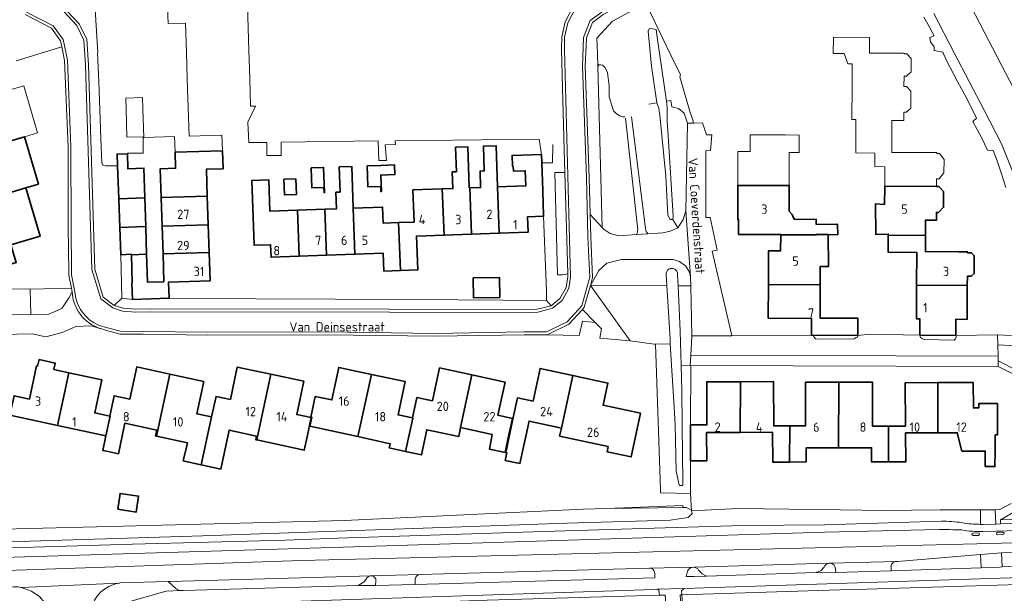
# Model space of a CAD drawing. Header units: metres. Extents: x 245598 to 248629, y 478632 to 481821.
# Tile 64 of 122: x 247032 to 247222, y 480257 to 480368. Entities that reach past the tile are written whole.
import ezdxf
from ezdxf.enums import TextEntityAlignment as Align

# ---------------------------------------------------------------- set-up
doc = ezdxf.new("R2010")
doc.units = ezdxf.units.M
for name, color, linetype, lineweight in [('B-XX-GR-GROENVOORZIENING-GV', 80, 'Continuous', 18), ('B-XX-IE-TERREINAFSCHEIDING_KUNSTMATIG_HEKWERK-G', 20, 'IE-TERREINAFSCHEIDING-KUNSTMATIG', 18), ('B-XX-OG-BEBOUWING-GV', 7, 'Continuous', 35), ('B-XX-OG-BEBOUWING-T18', 10, 'Continuous', 18), ('B-XX-OG-BEBOUWING_LOODS-GV', 7, 'Continuous', 35), ('B-XX-OG-TERREIN_ERF-GV', 7, 'Continuous', 18), ('B-XX-OG-TOPOGRAFIE-T18', 10, 'Continuous', 18), ('B-XX-OG-WATER-GV', 130, 'Continuous', 18), ('B-XX-OG-WATER_GREPPEL-GV', 160, 'Continuous', 18), ('B-XX-VH-VERHARDING_GESLOTEN-GV', 252, 'Continuous', 18), ('B-XX-VH-VERHARDING_OPEN-GV', 252, 'Continuous', 18)]:
    doc.layers.add(name, color=color, linetype=linetype, lineweight=lineweight)
doc.styles.add('NLCS-ISO-M-T18', font='NLCS-ISO.ttf', dxfattribs={"height": 1.8})
doc.linetypes.add('IE-TERREINAFSCHEIDING-KUNSTMATIG', pattern='A,4,[82,NLCS.SHX,S=0.75,R=90,X=0,Y=0],4,-2', length=10)

msp = doc.modelspace()

# ---------------------------------------------------------------- linework, layer by layer
at = {"layer": 'B-XX-GR-GROENVOORZIENING-GV'}
for points in [[(247149.085, 480348.813), (247148.73, 480348.79), (247148.11, 480348.96), (247147.48, 480349.37), (247146.91, 480349.98), (247146.09, 480352.64), (247146.11, 480354.84), (247145.73, 480357.28), (247145.3, 480358.28), (247144.79, 480358.76), (247144.42, 480358.81), (247144.1, 480358.8), (247143.885, 480358.502), (247144.76, 480327.47)], [(247153.553, 480326.241), (247156.43, 480326.42), (247157.86, 480326.79), (247159.29, 480327.43), (247158.32, 480329), (247157.81, 480328.98), (247157.37, 480329.83), (247156.99, 480337.33), (247155.83, 480349.12), (247155.68, 480350.37), (247155.29, 480351.5), (247153.71, 480351.24)], [(247151.582, 480327.04), (247149.236, 480348.534)], [(247150.399, 480348.801), (247153.078, 480327.247)], [(247137.551, 480338.032), (247135.62, 480338.043), (247136.115, 480318.364)], [(247138.083, 480318.577), (247137.551, 480338.032)], [(247144.76, 480327.47), (247144.76, 480327.41), (247145.13, 480327.1), (247146.3, 480326.34), (247147.91, 480325.89), (247151.317, 480326.102)], [(247159.27, 480318.456), (247159.365, 480316.251), (247161.812, 480316.248), (247161.78, 480317.93), (247161.58, 480318.83), (247160.88, 480319.99), (247159.63, 480320.89), (247158.39, 480321.29), (247151.64, 480321.28), (247148.46, 480321.27), (247145.62, 480320.61), (247144.09, 480319.18), (247142.454, 480316.27), (247157.192, 480316.253)], [(247157.192, 480316.253), (247157.064, 480318.385)], [(247217.685, 480270.255), (247217.647, 480273.064), (247209.866, 480273.039), (247198.824, 480272.948), (247190.681, 480273.056), (247170.97, 480273.34), (247161.92, 480272.88), (247162.1, 480272.37), (247161.3, 480271.57), (247157.86, 480271.04), (247137.91, 480270.48), (247067.71, 480268.04), (247026.03, 480266.77), (247018.81, 480266.41), (247000, 480265.823), (246998.684, 480265.782)], [(246998.684, 480265.782), (246997.146, 480265.734), (246990.91, 480265.54), (246975.83, 480265.43), (246974.61, 480265.44), (246973.51, 480265.26), (246973.26, 480267.3), (246973.263, 480267.332), (246972.836, 480267.328), (246973.17, 480264.06), (246973.748, 480264.07), (246976.73, 480264.12), (246993.36, 480264.63), (247000, 480264.83), (247015.93, 480265.31), (247054.17, 480266.46), (247083.63, 480267.19), (247093.78, 480267.62), (247133.39, 480268.89), (247171.82, 480270.02), (247187.644, 480270.179), (247210.086, 480270.88)], [(247228.118, 480264.893), (247221.689, 480264.741)], [(247221.689, 480264.741), (247221.826, 480262.04), (247229.242, 480262.461), (247229.14, 480264.263)], [(247200.433, 480262.086), (247200.465, 480261.319), (247217.806, 480261.904), (247217.677, 480264.434)], [(247217.677, 480264.434), (247201.664, 480263.128), (247201.381, 480263.105)], [(247153.841, 480261.817), (247109.641, 480260.597)], [(247161.188, 480261.259), (247160.938, 480260.183), (247162.476, 480260.192), (247164.863, 480260.283), (247164, 480260.705), (247163.31, 480261.41)], [(247187.536, 480262.003), (247186.847, 480261.294), (247185.936, 480260.954), (247187.28, 480260.92), (247189.752, 480260.975)], [(247189.752, 480260.975), (247189.727, 480261.564)], [(247062.572, 480257.878), (247061.053, 480259.217), (247051.849, 480258.958)], [(247099.45, 480259.984), (247098.829, 480259.195), (247097.72, 480258.47), (247101.064, 480258.451), (247101.13, 480259.356)], [(247108.682, 480259.736), (247108.667, 480258.676), (247154.876, 480259.946), (247154.851, 480260.817)], [(247030.26, 480251), (247034.1, 480251.12), (247037.37, 480251.47), (247038.462, 480251.801), (247038.27, 480253.07), (247037.19, 480255.27), (247036.31, 480256.27), (247034.71, 480257.39), (247033.34, 480257.92), (247032.765, 480258.055), (247032.19, 480258.19)], [(247046.157, 480253.757), (247050.856, 480255.11), (247051.005, 480254.637), (247060.719, 480257.401), (247063.423, 480257.476)]]:
    msp.add_lwpolyline(points, dxfattribs=at)
for points in [[(247159.29, 480327.43), (247160.33, 480328.98), (247160.84, 480330.68), (247161.2, 480347.57), (247160.53, 480349.52), (247159.47, 480350.37), (247158.132, 480350.709), (247157.99, 480351.94), (247157.13, 480351.81), (247157.24, 480350.59), (247157.27, 480347.96), (247157.48, 480345.17), (247158.42, 480329.67), (247158.32, 480329)], [(247142.454, 480316.27), (247150.158, 480305.609), (247154.735, 480305.004), (247154.991, 480305.006), (247157.867, 480305.035), (247157.81, 480305.995), (247157.192, 480316.253)], [(247159.365, 480316.251), (247159.74, 480307.496), (247159.928, 480300.903), (247161.68, 480300.89), (247161.795, 480302.889), (247162, 480306.47), (247161.998, 480306.595), (247161.812, 480316.248)], [(247034.478, 480315.577), (247034.626, 480310.718), (247038.09, 480310.76), (247040.59, 480311.84), (247041.99, 480313.98), (247042.56, 480315.06), (247042.42, 480315.762)], [(247185.053, 480306.697), (247185.39, 480306.67), (247185.51, 480306.38), (247185.77, 480306.06), (247185.97, 480305.96), (247193.32, 480306.01), (247193.59, 480306.17), (247193.94, 480306.3), (247194.018, 480306.672)], [(247212.897, 480306.683), (247205.931, 480306.717), (247206.11, 480306.29), (247206.5, 480305.98), (247206.8, 480305.9), (247212.58, 480305.78), (247212.86, 480306.03), (247212.98, 480306.38)], [(247161.68, 480300.89), (247159.928, 480300.903), (247160.07, 480295.93), (247160.22, 480283.38), (247160.29, 480278.78), (247160.28, 480277.72), (247159.64, 480277.73), (247159.52, 480278.14), (247159, 480280.48), (247158.79, 480289.46), (247158.6, 480292.87), (247157.867, 480305.035), (247154.991, 480305.006), (247155.95, 480276.964), (247155.95, 480276.321), (247161.741, 480276.174), (247161.784, 480282.471), (247161.763, 480289.426), (247161.788, 480300.89)], [(247220.984, 480304.87), (247221.034, 480302.7), (247221.055, 480301.772), (247224.82, 480299.83), (247224.71, 480304.63)], [(247145.547, 480273.282), (247160.276, 480273.519), (247160.265, 480273.914)]]:
    msp.add_lwpolyline(points, close=True, dxfattribs=at)
for points in [[(247151.317, 480326.102, 0.1309211), (247151.582, 480327.04)], [(247153.078, 480327.247, 0.1696073), (247153.553, 480326.241)], [(247136.115, 480318.364, 0.14298), (247138.083, 480318.577)], [(247157.064, 480318.385, -1.0585499), (247159.27, 480318.456)], [(247210.086, 480270.88, -0.0323103), (247214.077, 480270.581)], [(247214.077, 480270.581, 0.0422346), (247217.685, 480270.255)], [(247201.381, 480263.105, 0.4417113), (247200.433, 480262.086)], [(247154.851, 480260.817, 0.4169328), (247153.841, 480261.817)], [(247162.369, 480262.031, 0.2826615), (247161.188, 480261.259)], [(247163.31, 480261.41, 0.2590508), (247162.369, 480262.031)], [(247188.457, 480262.752, 0.2843683), (247187.536, 480262.003)], [(247188.684, 480262.758, 0.0524886), (247188.457, 480262.752)], [(247189.727, 480261.564, 0.4107276), (247188.684, 480262.758)], [(247100.194, 480260.342, 0.2026545), (247099.45, 480259.984)], [(247101.13, 480259.356, 0.4267334), (247100.194, 480260.342)], [(247109.641, 480260.597, 0.3084974), (247108.682, 480259.736)], [(247051.498, 480258.909, 0.3105716), (247046.157, 480253.757)], [(247051.849, 480258.958, 0.0143628), (247051.498, 480258.909)], [(247063.423, 480257.476, -0.1364025), (247062.572, 480257.878)]]:
    msp.add_lwpolyline(points, format="xyb", dxfattribs=at)
at = {"layer": 'B-XX-IE-TERREINAFSCHEIDING_KUNSTMATIG_HEKWERK-G'}
for points in [[(247209.866, 480273.039), (247217.647, 480273.064)], [(247217.647, 480273.064), (247219.692, 480273.07)], [(247219.692, 480273.07), (247220.499, 480273.073)]]:
    msp.add_lwpolyline(points, dxfattribs=at)
at = {"layer": 'B-XX-OG-BEBOUWING-GV'}
for points in [[(247023.406, 480342.001), (247021.486, 480341.43), (247023.443, 480334.738), (247025.366, 480335.354), (247026.11, 480332.832), (247033.645, 480335.089), (247036.07, 480335.804), (247033.369, 480344.966), (247025.858, 480342.724)], [(247119.55, 480326.181), (247119.192, 480335.091), (247119.119, 480335.088), (247118.829, 480343.028), (247116.47, 480342.942), (247116.644, 480338.195), (247115.844, 480338.166), (247115.961, 480334.973), (247113.92, 480334.899), (247114.245, 480325.988)], [(247119.192, 480335.091), (247119.55, 480326.181), (247124.853, 480326.374), (247124.565, 480335.286), (247124.275, 480343.227), (247121.827, 480343.138), (247122, 480338.381), (247121.181, 480338.351), (247121.297, 480335.167)], [(247053.232, 480341.687), (247051.234, 480341.629), (247051.32, 480339.34), (247051.556, 480333.016), (247056.582, 480333.16), (247056.4, 480338.9), (247053.32, 480338.77)], [(247071.535, 480342.214), (247062.394, 480341.951), (247062.494, 480338.882), (247059.56, 480338.786), (247059.74, 480333.25), (247068.604, 480333.503), (247068.435, 480338.697), (247071.646, 480338.802)], [(247124.565, 480335.286), (247124.853, 480326.374), (247130.471, 480326.579), (247130.364, 480329.527), (247133.444, 480329.639), (247133.265, 480334.572), (247133.071, 480339.929), (247133.012, 480341.547), (247127.366, 480341.341), (247127.44, 480339.302), (247127.57, 480339.307), (247127.606, 480338.328), (247129.896, 480338.411), (247130.003, 480335.484)], [(247088.656, 480338.944), (247088.797, 480335.096), (247091.085, 480335.18), (247091.122, 480334.181), (247091.222, 480334.184), (247091.045, 480339.031)], [(247091.247, 480331.004), (247091.588, 480322.109), (247097.066, 480322.308), (247096.744, 480331.204), (247096.451, 480339.228), (247094.043, 480339.14), (247094.22, 480334.294), (247093.42, 480334.264), (247093.536, 480331.087)], [(247099.439, 480339.338), (247099.587, 480335.29), (247102.045, 480335.38), (247102.082, 480334.381), (247102.182, 480334.384), (247102.065, 480337.574), (247104.756, 480337.649), (247104.716, 480339.535), (247101.997, 480339.431)], [(247023.703, 480332.123), (247021.747, 480331.466), (247023.808, 480324.635), (247025.736, 480325.226), (247026.437, 480322.847), (247027.449, 480319.458), (247031.775, 480320.72), (247030.761, 480324.122), (247036.389, 480325.781), (247033.645, 480335.089), (247026.11, 480332.832)], [(247086.34, 480321.918), (247086.014, 480330.813), (247080.683, 480330.619), (247080.464, 480336.643), (247077.207, 480336.524), (247077.465, 480329.453), (247077.649, 480324.055), (247080.823, 480324.138), (247080.911, 480321.721)], [(247083.383, 480336.75), (247083.492, 480333.752), (247085.791, 480333.836), (247085.681, 480336.834)], [(247179.14, 480326.1), (247179.14, 480326.064), (247185.983, 480326.037), (247185.983, 480326.133), (247188.323, 480326.097), (247190.13, 480326.07), (247190.11, 480328.09), (247185.988, 480328.058), (247185.991, 480329.035), (247181.732, 480329.047), (247181.372, 480329.997), (247180.751, 480330.636), (247180.765, 480335.532), (247170.877, 480335.585), (247170.858, 480329.027), (247171.03, 480329.027), (247171.03, 480326.12)], [(247199.166, 480331.877), (247197.42, 480332.02), (247197.47, 480326.14), (247199.887, 480326.18), (247199.886, 480325.981), (247207.039, 480325.952), (247207.054, 480328.879), (247209.165, 480328.868), (247209.166, 480329.08), (247209.172, 480330.38), (247209.572, 480330.379), (247210.527, 480331.375), (247210.542, 480334.375), (247209.597, 480335.38), (247209.196, 480335.381), (247199.183, 480335.433)], [(247051.763, 480327.469), (247056.757, 480327.626), (247056.582, 480333.16), (247051.556, 480333.016)], [(247059.921, 480327.725), (247068.784, 480328.002), (247068.604, 480333.503), (247059.74, 480333.25)], [(247114.245, 480325.988), (247113.92, 480334.899), (247108.243, 480334.692), (247108.467, 480328.516), (247105.503, 480328.409), (247105.859, 480319.178), (247109.175, 480319.299), (247108.939, 480325.795)], [(247096.744, 480331.204), (247097.066, 480322.308), (247102.544, 480322.507), (247102.67, 480319.062), (247105.859, 480319.178), (247105.503, 480328.409), (247102.508, 480328.3), (247102.395, 480331.41)], [(247091.588, 480322.109), (247091.247, 480331.004), (247086.014, 480330.813), (247086.34, 480321.918)], [(247056.757, 480327.626), (247051.763, 480327.469), (247051.96, 480322.21), (247053.98, 480322.33), (247053.984, 480322.21), (247056.926, 480322.299)], [(247068.784, 480328.002), (247059.921, 480327.725), (247060.094, 480322.396), (247068.958, 480322.665)], [(247176.766, 480316.473), (247186.754, 480316.424), (247186.764, 480319.926), (247188.349, 480319.927), (247188.323, 480326.097), (247185.983, 480326.133), (247185.983, 480326.037), (247179.14, 480326.064), (247179.131, 480322.957), (247176.784, 480322.963)], [(247205.346, 480316.331), (247215.109, 480316.283), (247215.118, 480318.084), (247215.868, 480318.081), (247216.431, 480318.629), (247216.447, 480322.029), (247215.9, 480322.591), (247215.14, 480322.594), (247215.141, 480322.785), (247213.48, 480322.793), (247207.024, 480322.824), (247207.039, 480325.952), (247199.886, 480325.981), (247199.87, 480322.701), (247205.376, 480322.675)], [(247053.984, 480322.21), (247054.148, 480316.803), (247054.075, 480316.801), (247054.18, 480313.594), (247061.235, 480313.824), (247061.134, 480316.902), (247069.137, 480317.163), (247068.958, 480322.665), (247060.094, 480322.396), (247060.27, 480317.003), (247057.097, 480316.9), (247056.926, 480322.299)], [(247186.754, 480316.424), (247176.766, 480316.473), (247176.747, 480309.969), (247185.063, 480309.945), (247185.053, 480306.697), (247194.018, 480306.672), (247194.027, 480309.972), (247186.735, 480309.994)], [(247215.109, 480316.283), (247205.346, 480316.331), (247205.316, 480309.866), (247205.945, 480309.864), (247205.931, 480306.717), (247212.897, 480306.683), (247212.912, 480309.772), (247215.078, 480309.762)], [(247039.751, 480289.324), (247041.9, 480299.472), (247039.039, 480300.086), (247039.31, 480301.349), (247036.181, 480302.021), (247035.909, 480300.759), (247035.705, 480300.804), (247034.329, 480294.403), (247031.364, 480295.041), (247030.559, 480291.299)], [(247041.9, 480299.472), (247039.751, 480289.324), (247049.057, 480287.324), (247049.869, 480291.1), (247049.819, 480291.111), (247046.936, 480291.732), (247048.304, 480298.096)], [(247051.471, 480283.847), (247052.751, 480289.736), (247058.884, 480288.404), (247058.647, 480287.312), (247058.845, 480287.269), (247061.387, 480299.225), (247055.017, 480300.601), (247053.675, 480294.388), (247050.668, 480295.038), (247049.819, 480291.111), (247049.869, 480291.1), (247049.057, 480287.324), (247048.45, 480284.503), (247049.215, 480284.337)], [(247058.845, 480287.269), (247064.779, 480285.98), (247064.589, 480285.106), (247063.942, 480282.518), (247067.35, 480281.745), (247067.452, 480281.723), (247069.456, 480290.968), (247066.594, 480291.586), (247067.939, 480297.809), (247061.387, 480299.225)], [(247078.146, 480286.531), (247080.831, 480299.202), (247074.394, 480300.574), (247073.06, 480294.321), (247070.296, 480294.911), (247069.456, 480290.968), (247067.452, 480281.723), (247071.216, 480280.905), (247072.847, 480288.417), (247078.098, 480287.276), (247077.945, 480286.575)], [(247078.146, 480286.531), (247087.297, 480284.544), (247087.848, 480287.129), (247088.636, 480290.825), (247085.851, 480291.419), (247087.22, 480297.84), (247080.831, 480299.202)], [(247097.654, 480287.167), (247098.034, 480288.916), (247100.268, 480299.147), (247093.961, 480300.495), (247092.621, 480294.223), (247089.411, 480294.909), (247088.564, 480290.939), (247088.775, 480290.894), (247088.408, 480289.175)], [(247098.034, 480288.916), (247097.654, 480287.167), (247103.872, 480285.785), (247103.699, 480284.988), (247106.847, 480284.304), (247108.231, 480290.737), (247108.153, 480290.754), (247105.398, 480291.343), (247106.768, 480297.758), (247100.268, 480299.147)], [(247117.451, 480288.918), (247119.63, 480299.045), (247113.392, 480300.417), (247111.997, 480294.078), (247109.027, 480294.732), (247108.153, 480290.754), (247108.231, 480290.737), (247106.847, 480284.304), (247109.876, 480283.646), (247110.93, 480288.498), (247117.07, 480287.164)], [(247117.451, 480288.918), (247123.52, 480287.583), (247122.985, 480284.77), (247126.034, 480284.123), (247126.614, 480286.903), (247127.44, 480290.659), (247124.649, 480291.272), (247126.048, 480297.634), (247119.63, 480299.045)], [(247126.037, 480282.59), (247128.876, 480281.973), (247130.655, 480290.164), (247136.867, 480288.815), (247139.094, 480298.943), (247132.768, 480300.317), (247131.398, 480294.01), (247128.431, 480294.655), (247127.599, 480290.828), (247126.139, 480284.104), (247126.342, 480284.053)], [(247136.867, 480288.815), (247136.53, 480287.264), (247145.879, 480285.234), (247145.666, 480284.257), (247150.309, 480283.248), (247152.134, 480291.653), (247147.639, 480292.629), (247144.9, 480293.224), (247145.825, 480297.481), (247139.094, 480298.943)], [(247171.351, 480287.978), (247171.389, 480297.752), (247164.9, 480297.732), (247164.925, 480289.435), (247161.763, 480289.426), (247161.784, 480282.471), (247164.881, 480282.479), (247164.864, 480287.959)], [(247171.389, 480297.752), (247171.351, 480287.978), (247177.581, 480287.997), (247177.598, 480282.254), (247180.835, 480282.264), (247180.894, 480289.249), (247177.81, 480289.24), (247177.786, 480297.771)], [(247184.026, 480284.973), (247190.315, 480284.991), (247190.367, 480297.651), (247183.929, 480297.632), (247183.954, 480289.258), (247180.894, 480289.249), (247180.835, 480282.264), (247184.034, 480282.273)], [(247199.93, 480282.287), (247199.935, 480289.198), (247196.84, 480289.189), (247196.814, 480297.67), (247190.367, 480297.651), (247190.315, 480284.991), (247196.645, 480285.01), (247196.653, 480282.278)], [(247199.935, 480289.198), (247199.93, 480282.287), (247203.237, 480282.297), (247203.221, 480287.882), (247209.422, 480287.901), (247209.45, 480297.573), (247203.157, 480297.554), (247203.182, 480289.208)], [(247209.45, 480297.573), (247209.422, 480287.901), (247213.166, 480287.912), (247214.057, 480284.366), (247218.564, 480284.38), (247218.58, 480281.405), (247220.435, 480281.385), (247220.497, 480284.386), (247220.487, 480287.506), (247220.927, 480287.507), (247220.909, 480293.537), (247217.319, 480293.526), (247217.322, 480292.686), (247216.282, 480292.683), (247216.267, 480297.593)], [(247051.35, 480273.171), (247054.915, 480272.635), (247055.375, 480275.691), (247051.809, 480276.227)]]:
    msp.add_lwpolyline(points, close=True, dxfattribs=at)
at = {"layer": 'B-XX-OG-BEBOUWING_LOODS-GV'}
msp.add_lwpolyline([(247119.84, 480317.742), (247119.901, 480313.922), (247124.991, 480314.004), (247124.93, 480317.823)], close=True, dxfattribs=at)
at = {"layer": 'B-XX-OG-TERREIN_ERF-GV'}
for points in [[(247060.954, 480369.789), (247061.075, 480366.761), (247064.409, 480366.87), (247064.591, 480361.281), (247064.764, 480355.967), (247064.941, 480350.548), (247065.12, 480345.053), (247071.435, 480345.259), (247071.535, 480342.214), (247071.646, 480338.802), (247068.435, 480338.697), (247068.604, 480333.503), (247068.784, 480328.002), (247068.958, 480322.665), (247069.137, 480317.163), (247061.134, 480316.902), (247061.235, 480313.824), (247061.37, 480313.81), (247078, 480313.73), (247108.49, 480313.58), (247134.01, 480313.41), (247133.98, 480315.22), (247133.444, 480329.639), (247130.364, 480329.527), (247130.471, 480326.579), (247124.853, 480326.374), (247119.55, 480326.181), (247114.245, 480325.988), (247108.939, 480325.795), (247109.175, 480319.299), (247105.859, 480319.178), (247102.67, 480319.062), (247102.544, 480322.507), (247097.066, 480322.308), (247091.588, 480322.109), (247086.34, 480321.918), (247080.911, 480321.721), (247080.823, 480324.138), (247077.649, 480324.055), (247077.465, 480329.453), (247077.207, 480336.524), (247080.464, 480336.643), (247080.683, 480330.619), (247086.014, 480330.813), (247091.247, 480331.004), (247093.536, 480331.087), (247093.42, 480334.264), (247094.22, 480334.294), (247094.043, 480339.14), (247096.451, 480339.228), (247096.744, 480331.204), (247102.395, 480331.41), (247102.508, 480328.3), (247105.503, 480328.409), (247108.467, 480328.516), (247108.243, 480334.692), (247113.92, 480334.899), (247115.961, 480334.973), (247115.844, 480338.166), (247116.644, 480338.195), (247116.47, 480342.942), (247118.829, 480343.028), (247119.119, 480335.088), (247119.192, 480335.091), (247121.297, 480335.167), (247121.181, 480338.351), (247122, 480338.381), (247121.827, 480343.138), (247124.275, 480343.227), (247124.565, 480335.286), (247130.003, 480335.484), (247129.896, 480338.411), (247127.606, 480338.328), (247127.57, 480339.307), (247127.44, 480339.302), (247127.366, 480341.341), (247133.012, 480341.547), (247132.57, 480344.52), (247104.851, 480344.179), (247104.924, 480343.456), (247102.9, 480343.378), (247103.165, 480340.403), (247101.7, 480340.352), (247101.532, 480344.138), (247082.844, 480343.907), (247082.844, 480341.348), (247080.06, 480341.348), (247080.06, 480343.873), (247077.37, 480343.84), (247076.63, 480343.83), (247076.44, 480347.77), (247077.897, 480350.834), (247076.975, 480350.819), (247076.801, 480356.267), (247076.632, 480361.593), (247076.356, 480370.287)], [(247153.152, 480370.668), (247157.988, 480360.699), (247159.835, 480356.89), (247159.694, 480356.518), (247161.71, 480349.61), (247162.2, 480348.2), (247162.36, 480347.59), (247164.09, 480347.62), (247164.81, 480345.31), (247165.89, 480345.34), (247165.89, 480345.33), (247165.58, 480342.31), (247164.74, 480342.27), (247164.69, 480329.42), (247165.53, 480329.41), (247166.9, 480323.12), (247165.92, 480322.92), (247169.67, 480306.9), (247169.753, 480306.59), (247185.053, 480306.697), (247185.063, 480309.945), (247176.747, 480309.969), (247176.766, 480316.473), (247176.784, 480322.963), (247179.131, 480322.957), (247179.14, 480326.064), (247179.14, 480326.1), (247171.03, 480326.12), (247171.03, 480329.027), (247170.858, 480329.027), (247170.877, 480335.585), (247170.896, 480342.096), (247173.243, 480342.088), (247173.253, 480345.314), (247180.094, 480345.295), (247182.716, 480345.288), (247182.706, 480341.917), (247180.784, 480341.923), (247180.765, 480335.532), (247180.751, 480330.636), (247181.372, 480329.997), (247181.732, 480329.047), (247185.991, 480329.035), (247185.988, 480328.058), (247190.11, 480328.09), (247190.13, 480326.07), (247188.323, 480326.097), (247188.349, 480319.927), (247186.764, 480319.926), (247186.754, 480316.424), (247186.735, 480309.994), (247194.027, 480309.972), (247194.018, 480306.672), (247196.26, 480306.92), (247205.931, 480306.717), (247205.945, 480309.864), (247205.316, 480309.866), (247205.346, 480316.331), (247205.376, 480322.675), (247199.87, 480322.701), (247199.886, 480325.981), (247199.887, 480326.18), (247197.47, 480326.14), (247197.42, 480332.02), (247199.166, 480331.877), (247199.183, 480335.433), (247199.201, 480339.183), (247197.263, 480339.189), (247197.271, 480341.817), (247193.607, 480341.835), (247193.623, 480345.08), (247193.638, 480348.255), (247192.864, 480348.258), (247192.895, 480354.677), (247192.916, 480359.036), (247192.105, 480359.033), (247191.371, 480361.002), (247189.274, 480361.012), (247189.288, 480364.126), (247196.286, 480364.092), (247196.271, 480361.084), (247202.939, 480361.052), (247202.938, 480360.916), (247203.438, 480360.915), (247204.284, 480360.041), (247204.272, 480357.441), (247203.418, 480356.615), (247202.917, 480356.616), (247202.907, 480354.614), (247203.41, 480354.612), (247204.255, 480353.761), (247204.239, 480350.491), (247203.385, 480349.665), (247202.885, 480349.666), (247202.879, 480348.37), (247202.878, 480348.077), (247200.567, 480348.088), (247200.552, 480344.97), (247200.537, 480341.934), (247206.711, 480341.905), (247209.228, 480341.893), (247209.227, 480341.725), (247209.742, 480341.722), (247210.625, 480340.592), (247210.606, 480337.969), (247209.719, 480336.847), (247209.203, 480336.85), (247209.196, 480335.381), (247209.597, 480335.38), (247210.542, 480334.375), (247210.527, 480331.375), (247209.572, 480330.379), (247209.172, 480330.38), (247209.166, 480329.08), (247209.165, 480328.868), (247207.054, 480328.879), (247207.039, 480325.952), (247207.024, 480322.824), (247213.48, 480322.793), (247215.141, 480322.785), (247215.14, 480322.594), (247215.9, 480322.591), (247216.447, 480322.029), (247216.431, 480318.629), (247215.868, 480318.081), (247215.118, 480318.084), (247215.109, 480316.283), (247215.078, 480309.762), (247212.912, 480309.772), (247212.897, 480306.683), (247220.94, 480306.76), (247223.63, 480306.68)], [(247222.52, 480335.2), (247221.66, 480338.01), (247220.86, 480340.33), (247220.08, 480342.3), (247218.98, 480342.37), (247217.82, 480344.79), (247216.2, 480347.9), (247216.91, 480348.53), (247215.03, 480352.31), (247213.3, 480355.48), (247211.06, 480359.77), (247210.42, 480361.26), (247208.72, 480361.56), (247208.72, 480362.28), (247208.03, 480363.26), (247207.88, 480364.07), (247208.71, 480364.41), (247207.48, 480366.67), (247206.76, 480368.01)], [(247017.214, 480315.676), (247034.478, 480315.577), (247042.42, 480315.762), (247041.92, 480318.27), (247041.91, 480318.89), (247041.8, 480327.56), (247041.79, 480343.02), (247041.09, 480359.63), (247040.553, 480362.307), (247031.79, 480359.598)], [(247030.379, 480353.908), (247033.247, 480354.753), (247035.91, 480345.717), (247033.369, 480344.966), (247036.07, 480335.804), (247033.645, 480335.089), (247036.389, 480325.781), (247030.761, 480324.122)], [(247047.893, 480308.027), (247046.28, 480308.53), (247043.3, 480308.39), (247040.61, 480307.21), (247037.5, 480306.42), (247034.89, 480306.96), (247025.9, 480306.8), (247017.61, 480306.76), (247017.18, 480305.83), (247013.6, 480305.8), (247011.49, 480298.28), (247006.51, 480298.29), (247006.355, 480306.987), (247006.1, 480321.32), (247005.62, 480337), (247005.15, 480339.712)], [(247160.265, 480273.914), (247160.276, 480273.519), (247160.97, 480273.53), (247161.89, 480272.97), (247161.92, 480272.88), (247161.741, 480276.174), (247155.95, 480276.321), (247155.95, 480276.964), (247154.991, 480305.006), (247154.735, 480305.004), (247150.158, 480305.609), (247144.295, 480306.122), (247144.569, 480307.931), (247143.38, 480309.151), (247140.925, 480309.438), (247140.293, 480306.647), (247134.14, 480306.81), (247129.7, 480306.79), (247112.47, 480306.51), (247091.48, 480306.79), (247068.59, 480306.72), (247056.24, 480306.88), (247051.81, 480306.92), (247049.2, 480307.62), (247048.251, 480307.916)], [(247048.251, 480307.916), (247048.244, 480307.918), (247048.241, 480307.919)], [(247031.364, 480295.041), (247034.329, 480294.403), (247035.705, 480300.804), (247035.909, 480300.759), (247036.181, 480302.021), (247039.31, 480301.349), (247039.039, 480300.086), (247041.9, 480299.472), (247048.304, 480298.096), (247046.936, 480291.732), (247049.819, 480291.111), (247050.668, 480295.038), (247053.675, 480294.388), (247055.017, 480300.601), (247061.387, 480299.225), (247067.939, 480297.809), (247066.594, 480291.586), (247069.456, 480290.968), (247070.296, 480294.911), (247073.06, 480294.321), (247074.394, 480300.574), (247080.831, 480299.202), (247087.22, 480297.84), (247085.851, 480291.419), (247088.636, 480290.825), (247087.848, 480287.129), (247087.297, 480284.544), (247078.146, 480286.531), (247077.945, 480286.575), (247078.098, 480287.276), (247072.847, 480288.417), (247071.216, 480280.905), (247067.452, 480281.723), (247067.35, 480281.745), (247063.942, 480282.518), (247064.589, 480285.106), (247064.779, 480285.98), (247058.845, 480287.269), (247058.647, 480287.312), (247058.884, 480288.404), (247052.751, 480289.736), (247051.471, 480283.847), (247049.215, 480284.337), (247048.45, 480284.503), (247049.057, 480287.324), (247039.751, 480289.324), (247030.559, 480291.299)], [(247224.8, 480298.81), (247221.08, 480300.7), (247161.788, 480300.89), (247161.763, 480289.426), (247164.925, 480289.435), (247164.9, 480297.732), (247171.389, 480297.752), (247177.786, 480297.771), (247177.81, 480289.24), (247180.894, 480289.249), (247183.954, 480289.258), (247183.929, 480297.632), (247190.367, 480297.651), (247196.814, 480297.67), (247196.84, 480289.189), (247199.935, 480289.198), (247203.182, 480289.208), (247203.157, 480297.554), (247209.45, 480297.573), (247216.267, 480297.593), (247216.282, 480292.683), (247217.322, 480292.686), (247217.319, 480293.526), (247220.909, 480293.537), (247220.927, 480287.507), (247220.487, 480287.506), (247220.497, 480284.386), (247220.435, 480281.385), (247218.58, 480281.405), (247218.564, 480284.38), (247214.057, 480284.366), (247213.166, 480287.912), (247209.422, 480287.901), (247203.221, 480287.882), (247203.237, 480282.297), (247199.93, 480282.287), (247196.653, 480282.278), (247196.645, 480285.01), (247190.315, 480284.991), (247184.026, 480284.973), (247184.034, 480282.273), (247180.835, 480282.264), (247177.598, 480282.254), (247177.581, 480287.997), (247171.351, 480287.978), (247164.864, 480287.959), (247164.881, 480282.479), (247161.784, 480282.471), (247161.741, 480276.174), (247161.92, 480272.88), (247170.97, 480273.34), (247190.681, 480273.056), (247198.824, 480272.948), (247209.866, 480273.039), (247217.647, 480273.064), (247219.692, 480273.07), (247220.499, 480273.073), (247221.412, 480273.11), (247223.567, 480274.249)], [(247018.8, 480269.04), (247049.83, 480269.87), (247095.08, 480270.98), (247141.07, 480273.21), (247145.547, 480273.282), (247160.265, 480273.914)], [(247233.46, 480258.9), (247195.68, 480257.77), (247192.26, 480257.67), (247190.56, 480257.61), (247160.107, 480256.669), (247161.883, 480231.814), (247161.327, 480231.78), (247161.758, 480225.047), (247163.522, 480225.096), (247165.648, 480189.914), (247166.978, 480165.448), (247167.236, 480162.27), (247172.783, 480162.265), (247173.033, 480150.092), (247173.565, 480124.374), (247204.489, 480125.115), (247204.657, 480118.353), (247190.726, 480118.086), (247191.352, 480090.035), (247191.907, 480064.121), (247192.437, 480039.646), (247192.958, 480016.815)]]:
    msp.add_lwpolyline(points, dxfattribs=at)
for points in [[(247056.926, 480322.299), (247057.097, 480316.9), (247060.27, 480317.003), (247060.094, 480322.396), (247059.921, 480327.725), (247059.74, 480333.25), (247059.56, 480338.786), (247062.494, 480338.882), (247062.394, 480341.951), (247062.295, 480344.994), (247056.373, 480344.801), (247056.191, 480350.352), (247056.12, 480352.531), (247052.91, 480352.38), (247052.973, 480350.279), (247053.136, 480344.885), (247056.227, 480344.923), (247056.265, 480341.797), (247053.23, 480341.76), (247053.232, 480341.687), (247053.32, 480338.77), (247056.4, 480338.9), (247056.582, 480333.16), (247056.757, 480327.626)], [(247088.656, 480338.944), (247091.045, 480339.031), (247091.222, 480334.184), (247091.122, 480334.181), (247091.085, 480335.18), (247088.797, 480335.096)], [(247102.065, 480337.574), (247102.182, 480334.384), (247102.082, 480334.381), (247102.045, 480335.38), (247099.587, 480335.29), (247099.439, 480339.338), (247101.997, 480339.431), (247104.716, 480339.535), (247104.756, 480337.649)], [(247083.383, 480336.75), (247085.681, 480336.834), (247085.791, 480333.836), (247083.492, 480333.752)], [(247051.96, 480322.21), (247052.14, 480313.87), (247054.18, 480313.594), (247054.075, 480316.801), (247054.148, 480316.803), (247053.984, 480322.21), (247053.98, 480322.33)], [(247119.84, 480317.742), (247124.93, 480317.823), (247124.991, 480314.004), (247119.901, 480313.922)], [(247123.52, 480287.583), (247117.451, 480288.918), (247117.07, 480287.164), (247110.93, 480288.498), (247109.876, 480283.646), (247106.847, 480284.304), (247103.699, 480284.988), (247103.872, 480285.785), (247097.654, 480287.167), (247088.408, 480289.175), (247088.775, 480290.894), (247088.564, 480290.939), (247089.411, 480294.909), (247092.621, 480294.223), (247093.961, 480300.495), (247100.268, 480299.147), (247106.768, 480297.758), (247105.398, 480291.343), (247108.153, 480290.754), (247109.027, 480294.732), (247111.997, 480294.078), (247113.392, 480300.417), (247119.63, 480299.045), (247126.048, 480297.634), (247124.649, 480291.272), (247127.44, 480290.659), (247126.614, 480286.903), (247126.034, 480284.123), (247122.985, 480284.77)], [(247147.639, 480292.629), (247152.134, 480291.653), (247150.309, 480283.248), (247145.666, 480284.257), (247145.879, 480285.234), (247136.53, 480287.264), (247136.867, 480288.815), (247130.655, 480290.164), (247128.876, 480281.973), (247126.037, 480282.59), (247126.342, 480284.053), (247126.139, 480284.104), (247127.599, 480290.828), (247128.431, 480294.655), (247131.398, 480294.01), (247132.768, 480300.317), (247139.094, 480298.943), (247145.825, 480297.481), (247144.9, 480293.224)], [(247051.35, 480273.171), (247051.809, 480276.227), (247055.375, 480275.691), (247054.915, 480272.635)]]:
    msp.add_lwpolyline(points, close=True, dxfattribs=at)
msp.add_lwpolyline([(247048.241, 480307.919, -0.0104846), (247047.893, 480308.027)], format="xyb", dxfattribs=at)
at = {"layer": 'B-XX-OG-WATER-GV'}
msp.add_lwpolyline([(247026.03, 480266.77), (247067.71, 480268.04), (247137.91, 480270.48), (247157.86, 480271.04), (247161.3, 480271.57), (247162.1, 480272.37), (247161.92, 480272.88), (247161.89, 480272.97), (247160.97, 480273.53), (247160.276, 480273.519), (247145.547, 480273.282), (247141.07, 480273.21), (247095.08, 480270.98), (247049.83, 480269.87), (247018.8, 480269.04)], dxfattribs=at)
at = {"layer": 'B-XX-OG-WATER_GREPPEL-GV'}
msp.add_lwpolyline([(247157.13, 480351.81), (247155.4, 480363.71), (247155.14, 480365.6), (247154.1, 480365.8), (247153.8, 480365.72), (247153.59, 480365.3), (247154.24, 480358.56), (247155.29, 480351.5), (247155.68, 480350.37), (247155.83, 480349.12), (247156.99, 480337.33), (247157.37, 480329.83), (247157.81, 480328.98), (247158.32, 480329), (247158.42, 480329.67), (247157.48, 480345.17), (247157.27, 480347.96), (247157.24, 480350.59)], close=True, dxfattribs=at)
msp.add_lwpolyline([(247159.27, 480318.456, 1.0585499), (247157.064, 480318.385)], format="xyb", dxfattribs=at)
msp.add_lwpolyline([(247157.064, 480318.385), (247157.192, 480316.253), (247157.81, 480305.995), (247157.867, 480305.035), (247158.6, 480292.87), (247158.79, 480289.46), (247159, 480280.48), (247159.52, 480278.14), (247159.64, 480277.73), (247160.28, 480277.72), (247160.29, 480278.78), (247160.22, 480283.38), (247160.07, 480295.93), (247159.928, 480300.903), (247159.74, 480307.496), (247159.365, 480316.251), (247159.27, 480318.456)], dxfattribs=at)
at = {"layer": 'B-XX-VH-VERHARDING_GESLOTEN-GV'}
for points in [[(247208.63, 480368.69), (247212.56, 480361.1), (247218.37, 480350.07), (247221.72, 480343.62), (247223.94, 480338), (247225.59, 480330.92), (247226.13, 480321.33), (247226.59, 480307.28), (247226.816, 480297.624), (247233.944, 480297.646), (247232.97, 480325.92), (247233.07, 480328.72), (247232.536, 480335.391), (247230.21, 480341.79), (247229.18, 480344.1), (247228.22, 480346.29), (247206.883, 480387.306)], [(247139.628, 480369.85), (247138.101, 480366.901), (247137.489, 480364.145), (247137.45, 480361.843), (247138.651, 480317.922), (247138.287, 480315.749), (247137.021, 480313.4), (247135.142, 480311.898), (247132.306, 480311.154), (247130.624, 480311.06), (247103.719, 480311.16), (247057.734, 480311.21), (247054.824, 480311.16), (247052.292, 480311.346), (247050.411, 480311.966), (247048.085, 480313.73), (247046.383, 480319.34), (247045.161, 480358.763), (247044.829, 480363.567), (247043.471, 480366.395), (247040.045, 480370.034)], [(247033.741, 480368.994), (247038.928, 480366.299), (247040.835, 480363.697), (247041.638, 480359.696), (247042.34, 480343.032), (247042.35, 480327.564), (247042.46, 480318.898), (247042.469, 480318.329), (247043.109, 480315.093)], [(247047.627, 480308.636), (247049.353, 480308.148), (247051.885, 480307.469), (247056.246, 480307.43), (247068.593, 480307.27), (247091.483, 480307.34), (247112.469, 480307.06), (247129.694, 480307.34), (247134.013, 480307.359), (247137.956, 480309.269), (247140.786, 480312.355), (247141.63, 480315.358), (247142.336, 480317.902), (247141.97, 480325.62), (247141.68, 480337.113), (247140.92, 480358.481), (247141.144, 480364.105), (247142.426, 480367.348), (247144.643, 480368.994)], [(247149.236, 480348.534), (247151.582, 480327.04)], [(247153.078, 480327.247), (247150.399, 480348.801)], [(247151.317, 480326.102), (247153.553, 480326.241)], [(247046.687, 480309.182), (247047.627, 480308.636)], [(247210.086, 480270.88), (247187.644, 480270.179), (247171.82, 480270.02), (247133.39, 480268.89), (247093.78, 480267.62), (247083.63, 480267.19), (247054.17, 480266.46), (247015.93, 480265.31), (247000, 480264.83), (246993.36, 480264.63), (246976.73, 480264.12), (246973.748, 480264.07), (246973.17, 480264.06), (246970.83, 480264.02), (246959.16, 480264.63), (246951.73, 480264.56), (246944.2, 480264.53), (246942.66, 480264.8), (246939.02, 480265.364)], [(247283.067, 480270.65), (247283.001, 480272.049), (247282.549, 480272.036), (247260.526, 480271.532), (247260.094, 480271.535), (247251.847, 480271.274), (247239.096, 480270.868), (247221.533, 480270.336), (247220.63, 480270.316), (247218.077, 480270.257)], [(247283.178, 480268.312), (247283.067, 480270.65), (247282.585, 480270.637), (247260.558, 480270.132), (247220.662, 480268.916), (247218.1, 480268.857)], [(247218.1, 480268.857), (247220.662, 480268.916), (247260.558, 480270.132), (247282.585, 480270.637), (247283.067, 480270.65)], [(247209.744, 480269.259), (247187.673, 480268.779), (247168.901, 480268.14), (247136.154, 480267.132), (247092.666, 480265.813), (247054.551, 480264.63), (246993.405, 480262.804), (246976.388, 480262.236), (246966.295, 480261.933), (246959.273, 480262.213), (246956.731, 480262.309), (246953.116, 480262.347), (246950.81, 480262.36), (246950.81, 480262.08), (246950.39, 480261.77), (246949.2, 480261.67), (246945.32, 480261.6), (246943.44, 480261.77), (246942.28, 480262.02), (246939.614, 480263.18)], [(246939.614, 480263.18), (246942.28, 480262.02), (246942.37, 480262.4), (246944.14, 480262.4), (246948.27, 480262.4), (246950.29, 480262.4), (246950.81, 480262.36), (246953.116, 480262.347), (246956.731, 480262.309), (246959.273, 480262.213), (246966.295, 480261.933), (246976.388, 480262.236), (246993.405, 480262.804), (247054.551, 480264.63), (247092.666, 480265.813), (247136.154, 480267.132), (247168.901, 480268.14), (247187.673, 480268.779), (247209.744, 480269.259)], [(247214.029, 480269.169), (247213.863, 480269.197), (247212.352, 480269.221)], [(247212.352, 480269.221), (247213.863, 480269.197), (247214.029, 480269.169)], [(247216.236, 480268.581), (247217.225, 480268.617)], [(247220.962, 480268.723), (247221.951, 480268.759)], [(247283.178, 480268.312), (247216.944, 480266.523), (247086.816, 480263.261), (246948.189, 480258.598)], [(246948.189, 480258.598), (247086.816, 480263.261), (247216.944, 480266.523), (247283.178, 480268.312)], [(247217.256, 480268.13), (247216.267, 480268.094)], [(247221.983, 480268.272), (247220.994, 480268.236)], [(247188.684, 480262.758), (247201.664, 480263.128), (247217.677, 480264.434), (247221.689, 480264.741), (247228.118, 480264.893)], [(247051.849, 480258.958), (247061.053, 480259.217), (247061.533, 480259.23), (247100.194, 480260.342), (247109.641, 480260.597), (247153.841, 480261.817), (247162.369, 480262.031), (247188.457, 480262.752)], [(247000, 480257.266), (247019.96, 480257.87), (247031.23, 480258.23), (247032.19, 480258.19), (247032.765, 480258.055), (247051.498, 480258.909)]]:
    msp.add_lwpolyline(points, dxfattribs=at)
for points in [[(247151.582, 480327.04, -0.1309211), (247151.317, 480326.102)], [(247153.553, 480326.241, -0.1696073), (247153.078, 480327.247)], [(247043.109, 480315.093, 0.2515086), (247046.687, 480309.182)], [(247214.077, 480270.581, 0.0323103), (247210.086, 480270.88)], [(247217.685, 480270.255, -0.0422346), (247214.077, 480270.581)], [(247212.352, 480269.221, 0.0191454), (247209.744, 480269.259)], [(247209.744, 480269.259, -0.0191454), (247212.352, 480269.221)], [(247218.1, 480268.857, -0.0448011), (247214.029, 480269.169)], [(247214.029, 480269.169, 0.0448011), (247218.1, 480268.857)], [(247216.267, 480268.094, -0.9839127), (247216.236, 480268.581)], [(247217.225, 480268.617, -0.9471156), (247217.256, 480268.13)], [(247218.077, 480270.257, -0.0050504), (247217.685, 480270.255)], [(247220.994, 480268.236, -0.982336), (247220.962, 480268.723)], [(247221.951, 480268.759, -0.9490349), (247221.983, 480268.272)], [(247188.457, 480262.752, -0.0524886), (247188.684, 480262.758)], [(247051.498, 480258.909, -0.0143628), (247051.849, 480258.958)]]:
    msp.add_lwpolyline(points, format="xyb", dxfattribs=at)
at = {"layer": 'B-XX-VH-VERHARDING_OPEN-GV'}
for points in [[(247142.41, 480330), (247144.76, 480327.47), (247143.885, 480358.502), (247143.814, 480360.986), (247143.73, 480363.98), (247146.69, 480367.22), (247153.152, 480370.668), (247155.48, 480371.91), (247172.7, 480380.81), (247190.87, 480390.22), (247195.57, 480388.79), (247193.588, 480392.123), (247192.7, 480392.46), (247189.02, 480391.8), (247187.456, 480390.985), (247157.13, 480375.18), (247144.94, 480368.53), (247142.88, 480367), (247141.69, 480363.99), (247141.47, 480358.48), (247142.23, 480337.13)], [(247161.812, 480316.248), (247161.998, 480306.595), (247169.753, 480306.59), (247169.67, 480306.9), (247165.92, 480322.92), (247166.9, 480323.12), (247165.53, 480329.41), (247164.69, 480329.42), (247164.74, 480342.27), (247165.58, 480342.31), (247165.89, 480345.33), (247165.89, 480345.34), (247164.81, 480345.31), (247164.09, 480347.62), (247162.36, 480347.59), (247161.2, 480347.57), (247160.84, 480330.68), (247161.78, 480317.93)], [(247142.41, 480330), (247142.52, 480325.64), (247142.89, 480317.84), (247142.454, 480316.27), (247144.09, 480319.18), (247145.62, 480320.61), (247148.46, 480321.27), (247151.64, 480321.28), (247158.39, 480321.29), (247159.63, 480320.89), (247160.88, 480319.99), (247161.58, 480318.83), (247161.78, 480317.93), (247160.84, 480330.68), (247160.33, 480328.98), (247159.29, 480327.43), (247157.86, 480326.79), (247156.43, 480326.42), (247153.553, 480326.241), (247151.317, 480326.102), (247147.91, 480325.89), (247146.3, 480326.34), (247145.13, 480327.1), (247144.76, 480327.41), (247144.76, 480327.47)], [(247142.16, 480315.21), (247141.28, 480312.08), (247140.914, 480311.681), (247143.38, 480309.151), (247144.569, 480307.931), (247144.295, 480306.122), (247150.158, 480305.609), (247142.454, 480316.27)], [(247034.626, 480310.718), (247034.478, 480315.577), (247017.214, 480315.676), (247017.209, 480311.806), (247017.208, 480310.791), (247024.22, 480310.59)], [(247050.67, 480312.46), (247052.4, 480311.89), (247054.84, 480311.71), (247057.73, 480311.76), (247103.72, 480311.71), (247130.61, 480311.61), (247132.22, 480311.7), (247134.89, 480312.4), (247134.01, 480313.41), (247108.49, 480313.58), (247078, 480313.73), (247061.37, 480313.81), (247061.235, 480313.824), (247054.18, 480313.594), (247052.14, 480313.87)], [(247134.14, 480306.81), (247140.293, 480306.647), (247140.925, 480309.438), (247143.38, 480309.151), (247140.914, 480311.681), (247138.29, 480308.82)], [(247161.998, 480306.595), (247162, 480306.47), (247161.795, 480302.889), (247221.034, 480302.7), (247220.984, 480304.87), (247220.94, 480306.76), (247212.897, 480306.683), (247212.98, 480306.38), (247212.86, 480306.03), (247212.58, 480305.78), (247206.8, 480305.9), (247206.5, 480305.98), (247206.11, 480306.29), (247205.931, 480306.717), (247196.26, 480306.92), (247194.018, 480306.672), (247193.94, 480306.3), (247193.59, 480306.17), (247193.32, 480306.01), (247185.97, 480305.96), (247185.77, 480306.06), (247185.51, 480306.38), (247185.39, 480306.67), (247185.053, 480306.697), (247169.753, 480306.59)], [(247161.68, 480300.89), (247161.788, 480300.89), (247221.08, 480300.7), (247221.055, 480301.772), (247221.034, 480302.7), (247161.795, 480302.889)], [(247221.513, 480271.128), (247239.074, 480271.665), (247239.14, 480271.727), (247234.548, 480276.219), (247234.495, 480278.09), (247227.431, 480277.851), (247224.728, 480272.994)], [(247221.513, 480271.128), (247221.533, 480270.336), (247239.096, 480270.868), (247239.074, 480271.665)], [(247221.826, 480262.04), (247221.689, 480264.741), (247217.677, 480264.434), (247217.806, 480261.904), (247221.291, 480262.022)], [(247161.327, 480231.78), (247159.736, 480256.656), (247160.107, 480256.669), (247160.03, 480257.43), (247160.53, 480257.9), (247155.31, 480257.74), (247155.68, 480257.57), (247155.81, 480256.58), (247156.878, 480256.584), (247159.202, 480225.262), (247161.436, 480195.148), (247162.059, 480186.758), (247163.338, 480168.614), (247164.312, 480155.451), (247168.148, 480150.127), (247171.201, 480150.079), (247166.533, 480156.054), (247166.14, 480161.738), (247165.18, 480175.609), (247164.078, 480191.468), (247162.23, 480217.666), (247161.758, 480225.047)]]:
    msp.add_lwpolyline(points, close=True, dxfattribs=at)
for points in [[(247040.045, 480370.034), (247043.471, 480366.395), (247044.829, 480363.567), (247045.161, 480358.763), (247046.383, 480319.34), (247048.085, 480313.73), (247050.411, 480311.966), (247052.292, 480311.346), (247054.824, 480311.16), (247057.734, 480311.21), (247103.719, 480311.16), (247130.624, 480311.06), (247132.306, 480311.154), (247135.142, 480311.898), (247137.021, 480313.4), (247138.287, 480315.749), (247138.651, 480317.922), (247137.45, 480361.843), (247137.489, 480364.145), (247138.101, 480366.901), (247139.628, 480369.85)], [(247139.19, 480370.2), (247137.58, 480367.09), (247136.94, 480364.21), (247136.9, 480361.84), (247137.104, 480354.368), (247137.429, 480342.478), (247137.551, 480338.032), (247138.083, 480318.577), (247138.1, 480317.96), (247137.76, 480315.93), (247136.59, 480313.76), (247134.89, 480312.4), (247132.22, 480311.7), (247130.61, 480311.61), (247103.72, 480311.71), (247057.73, 480311.76), (247054.84, 480311.71), (247052.4, 480311.89), (247050.67, 480312.46), (247048.56, 480314.06), (247046.93, 480319.43), (247045.71, 480358.79), (247045.37, 480363.71), (247043.93, 480366.71), (247040.39, 480370.47)], [(247040.39, 480370.47), (247043.93, 480366.71), (247045.37, 480363.71), (247045.71, 480358.79), (247046.93, 480319.43), (247048.56, 480314.06), (247050.67, 480312.46), (247052.14, 480313.87), (247051.96, 480322.21), (247051.763, 480327.469), (247051.556, 480333.016), (247051.32, 480339.34), (247049.02, 480339.32), (247048.52, 480339.4), (247048.28, 480339.84), (247048.1, 480344.61), (247047.891, 480350.165), (247047.689, 480355.542), (247047.48, 480361.12), (247047.49, 480361.12), (247047.01, 480369.48)], [(247033.48, 480368.51), (247038.56, 480365.87), (247040.32, 480363.47), (247040.553, 480362.307), (247041.09, 480359.63), (247041.79, 480343.02), (247041.8, 480327.56), (247041.91, 480318.89), (247041.92, 480318.27), (247042.42, 480315.762), (247042.56, 480315.06)], [(247043.109, 480315.093), (247042.469, 480318.329), (247042.46, 480318.898), (247042.35, 480327.564), (247042.34, 480343.032), (247041.638, 480359.696), (247040.835, 480363.697), (247038.928, 480366.299), (247033.741, 480368.994)], [(247048.251, 480307.916), (247049.2, 480307.62), (247051.81, 480306.92), (247056.24, 480306.88), (247068.59, 480306.72), (247091.48, 480306.79), (247112.47, 480306.51), (247129.7, 480306.79), (247134.14, 480306.81), (247138.29, 480308.82), (247140.914, 480311.681), (247141.28, 480312.08), (247142.16, 480315.21), (247142.454, 480316.27), (247142.89, 480317.84), (247142.52, 480325.64), (247142.41, 480330), (247142.23, 480337.13), (247141.47, 480358.48), (247141.69, 480363.99), (247142.88, 480367), (247144.94, 480368.53)], [(247144.643, 480368.994), (247142.426, 480367.348), (247141.144, 480364.105), (247140.92, 480358.481), (247141.68, 480337.113), (247141.97, 480325.62), (247142.336, 480317.902), (247141.63, 480315.358), (247140.786, 480312.355), (247137.956, 480309.269), (247134.013, 480307.359), (247129.694, 480307.34), (247112.469, 480307.06), (247091.483, 480307.34), (247068.593, 480307.27), (247056.246, 480307.43), (247051.885, 480307.469), (247049.353, 480308.148)], [(247206.76, 480368.01), (247207.48, 480366.67), (247208.71, 480364.41), (247207.88, 480364.07), (247208.03, 480363.26), (247208.72, 480362.28), (247208.72, 480361.56), (247210.42, 480361.26), (247211.06, 480359.77), (247213.3, 480355.48), (247215.03, 480352.31), (247216.91, 480348.53), (247216.2, 480347.9), (247217.82, 480344.79), (247218.98, 480342.37), (247220.08, 480342.3), (247220.86, 480340.33), (247221.66, 480338.01), (247222.52, 480335.2)], [(247223.94, 480338), (247221.72, 480343.62), (247218.37, 480350.07), (247212.56, 480361.1), (247208.63, 480368.69)], [(247135.23, 480343.474), (247135.187, 480339.919), (247133.071, 480339.929), (247133.265, 480334.572), (247133.444, 480329.639), (247133.98, 480315.22), (247134.01, 480313.41), (247134.89, 480312.4), (247136.59, 480313.76), (247137.76, 480315.93), (247138.1, 480317.96), (247138.083, 480318.577)], [(247136.115, 480318.364), (247135.62, 480338.043), (247137.551, 480338.032)], [(247042.56, 480315.06), (247041.99, 480313.98), (247040.59, 480311.84), (247038.09, 480310.76), (247034.626, 480310.718), (247024.22, 480310.59), (247017.208, 480310.791), (247016.323, 480310.816), (247015.48, 480310.84), (247013.309, 480310.937)], [(247006.355, 480306.987), (247017.61, 480306.76), (247025.9, 480306.8), (247034.89, 480306.96), (247037.5, 480306.42), (247040.61, 480307.21), (247043.3, 480308.39), (247046.28, 480308.53), (247047.893, 480308.027)], [(247049.353, 480308.148), (247047.627, 480308.636), (247046.687, 480309.182)], [(247048.241, 480307.919), (247048.244, 480307.918), (247048.251, 480307.916)], [(247223.63, 480306.68), (247220.94, 480306.76), (247220.984, 480304.87), (247224.71, 480304.63)], [(247224.82, 480299.83), (247221.055, 480301.772), (247221.08, 480300.7), (247224.8, 480298.81)], [(247223.567, 480274.249), (247221.412, 480273.11), (247220.499, 480273.073), (247220.63, 480270.316), (247221.533, 480270.336), (247221.513, 480271.128), (247224.728, 480272.994)], [(247219.692, 480273.07), (247217.647, 480273.064), (247217.685, 480270.255)], [(247218.077, 480270.257), (247220.63, 480270.316), (247220.499, 480273.073), (247219.692, 480273.07)], [(247217.225, 480268.617), (247216.236, 480268.581)], [(247221.951, 480268.759), (247220.962, 480268.723)], [(247216.267, 480268.094), (247217.256, 480268.13)], [(247220.994, 480268.236), (247221.983, 480268.272)], [(247236.278, 480264.393), (247229.14, 480264.263), (247229.242, 480262.461), (247221.826, 480262.04), (247221.291, 480262.022), (247217.806, 480261.904), (247200.465, 480261.319), (247189.752, 480260.975), (247187.28, 480260.92), (247185.936, 480260.954), (247164.863, 480260.283), (247162.476, 480260.192), (247160.938, 480260.183), (247161.188, 480261.259)], [(247201.381, 480263.105), (247201.664, 480263.128), (247188.684, 480262.758)], [(247162.369, 480262.031), (247153.841, 480261.817)], [(247188.457, 480262.752), (247162.369, 480262.031)], [(247163.31, 480261.41), (247164, 480260.705), (247164.863, 480260.283), (247185.936, 480260.954), (247186.847, 480261.294), (247187.536, 480262.003)], [(247189.727, 480261.564), (247189.752, 480260.975), (247200.465, 480261.319)], [(247200.465, 480261.319), (247200.433, 480262.086)], [(247154.851, 480260.817), (247154.876, 480259.946), (247108.667, 480258.676), (247101.064, 480258.451), (247097.72, 480258.47), (247064.04, 480257.493), (247063.423, 480257.476), (247060.719, 480257.401), (247051.005, 480254.637), (247051.756, 480252.088), (247060.59, 480254.54), (247086.69, 480255.48), (247152.82, 480257.64), (247155.31, 480257.74), (247160.53, 480257.9), (247231.28, 480260.18)], [(247100.194, 480260.342), (247061.533, 480259.23), (247061.053, 480259.217), (247062.572, 480257.878)], [(247063.423, 480257.476), (247064.04, 480257.493), (247097.72, 480258.47), (247098.829, 480259.195), (247099.45, 480259.984)], [(247109.641, 480260.597), (247100.194, 480260.342)], [(247101.13, 480259.356), (247101.064, 480258.451), (247108.667, 480258.676)], [(247108.667, 480258.676), (247108.682, 480259.736)], [(247279.171, 480249.913), (247277.58, 480250.047), (247275.29, 480250.41), (247271.59, 480252.29), (247269.29, 480254.5), (247267.4, 480256.5), (247265.78, 480257.92), (247263.61, 480259.21), (247261.78, 480259.96), (247260.24, 480260.23), (247257.4, 480260.33), (247231.28, 480260.18), (247160.53, 480257.9), (247160.03, 480257.43), (247160.107, 480256.669), (247190.56, 480257.61)], [(247051.498, 480258.909), (247032.765, 480258.055), (247033.34, 480257.92), (247034.71, 480257.39), (247036.31, 480256.27), (247037.19, 480255.27), (247038.27, 480253.07), (247038.462, 480251.801), (247046.157, 480253.757)], [(247045.091, 480249.123), (247047.754, 480249.768), (247060.323, 480253.318), (247061.292, 480253.523), (247061.968, 480253.635), (247063.294, 480253.686), (247066.404, 480253.818), (247066.468, 480253.821), (247075.253, 480253.94), (247082.24, 480254.14), (247122.59, 480255.62), (247155.81, 480256.58), (247155.68, 480257.57), (247155.31, 480257.74), (247152.82, 480257.64), (247086.69, 480255.48), (247060.59, 480254.54), (247051.756, 480252.088), (247049.052, 480251.349), (247046.027, 480250.515)], [(247190.56, 480257.61), (247192.26, 480257.67), (247195.68, 480257.77), (247233.46, 480258.9), (247241.31, 480258.86), (247250.67, 480258.81), (247259.11, 480258.64), (247260.5, 480258.5), (247261.91, 480258.17), (247263.23, 480257.46), (247264.6, 480256.49), (247265.87, 480255.76), (247267.11, 480254.43), (247268.22, 480253.22), (247270.3, 480251.23), (247271.66, 480250.19), (247273.33, 480249.11), (247275.11, 480248.57), (247275.99, 480248.52), (247277.27, 480247.81), (247280.2, 480247.589), (247280.069, 480248.953)]]:
    msp.add_lwpolyline(points, dxfattribs=at)
for points in [[(247138.083, 480318.577, -0.14298), (247136.115, 480318.364)], [(247047.893, 480308.027, -0.3074704), (247042.56, 480315.06)], [(247042.56, 480315.06, 0.3074704), (247047.893, 480308.027)], [(247046.687, 480309.182, -0.2515086), (247043.109, 480315.093)], [(247047.893, 480308.027, 0.0104846), (247048.241, 480307.919)], [(247216.236, 480268.581, 0.9839127), (247216.267, 480268.094)], [(247217.256, 480268.13, 0.9471156), (247217.225, 480268.617)], [(247217.685, 480270.255, 0.0050504), (247218.077, 480270.257)], [(247220.962, 480268.723, 0.982336), (247220.994, 480268.236)], [(247221.983, 480268.272, 0.9490349), (247221.951, 480268.759)], [(247200.433, 480262.086, -0.4417113), (247201.381, 480263.105)], [(247153.841, 480261.817, -0.4169328), (247154.851, 480260.817)], [(247161.188, 480261.259, -0.2826615), (247162.369, 480262.031)], [(247162.369, 480262.031, -0.2590508), (247163.31, 480261.41)], [(247187.536, 480262.003, -0.2843683), (247188.457, 480262.752)], [(247188.684, 480262.758, -0.4107276), (247189.727, 480261.564)], [(247099.45, 480259.984, -0.2026545), (247100.194, 480260.342)], [(247100.194, 480260.342, -0.4267334), (247101.13, 480259.356)], [(247108.682, 480259.736, -0.3084974), (247109.641, 480260.597)], [(247046.157, 480253.757, -0.3105716), (247051.498, 480258.909)], [(247062.572, 480257.878, 0.1364025), (247063.423, 480257.476)]]:
    msp.add_lwpolyline(points, format="xyb", dxfattribs=at)

# ---------------------------------------------------------------- texts
at = {"layer": 'B-XX-OG-BEBOUWING-T18', "style": 'NLCS-ISO-M-T18'}
for s, p in [('3', (247176, 480331)), ('5', (247203, 480331)), ('27', (247064, 480330)), ('4', (247110, 480329)), ('3', (247117, 480329)), ('2', (247123, 480330)), ('1', (247128, 480328)), ('7', (247090, 480325)), ('6', (247095, 480325)), ('5', (247099, 480325)), ('29', (247064, 480324)), ('8', (247082, 480323)), ('5', (247182, 480321)), ('31', (247067, 480319)), ('3', (247211, 480319)), ('1', (247207, 480312)), ('7', (247185, 480311)), ('3', (247036, 480294)), ('16', (247095, 480294)), ('20', (247114, 480293)), ('8', (247053, 480291)), ('12', (247077, 480292)), ('14', (247083, 480291)), ('18', (247102, 480291)), ('22', (247123, 480291)), ('24', (247134, 480292)), ('1', (247043, 480290)), ('10', (247063, 480290)), ('2', (247167, 480289)), ('4', (247175, 480289)), ('6', (247186, 480289)), ('8', (247195, 480289)), ('10', (247205, 480289)), ('12', (247214, 480289)), ('26', (247143, 480288))]:
    msp.add_text(s, height=1.8, dxfattribs=at).set_placement(p, align=Align.MIDDLE_CENTER)
at = {"layer": 'B-XX-OG-TOPOGRAFIE-T18', "style": 'NLCS-ISO-M-T18'}
msp.add_text('Van Coeverdenstraat', height=1.8, rotation=273.7, dxfattribs=at).set_placement((247162.923, 480329.71), align=Align.MIDDLE_CENTER)
msp.add_text('Van Deinsestraat', height=1.8, dxfattribs=at).set_placement((247093.647, 480308.322), align=Align.MIDDLE_CENTER)

doc.saveas('drawing.dxf')
